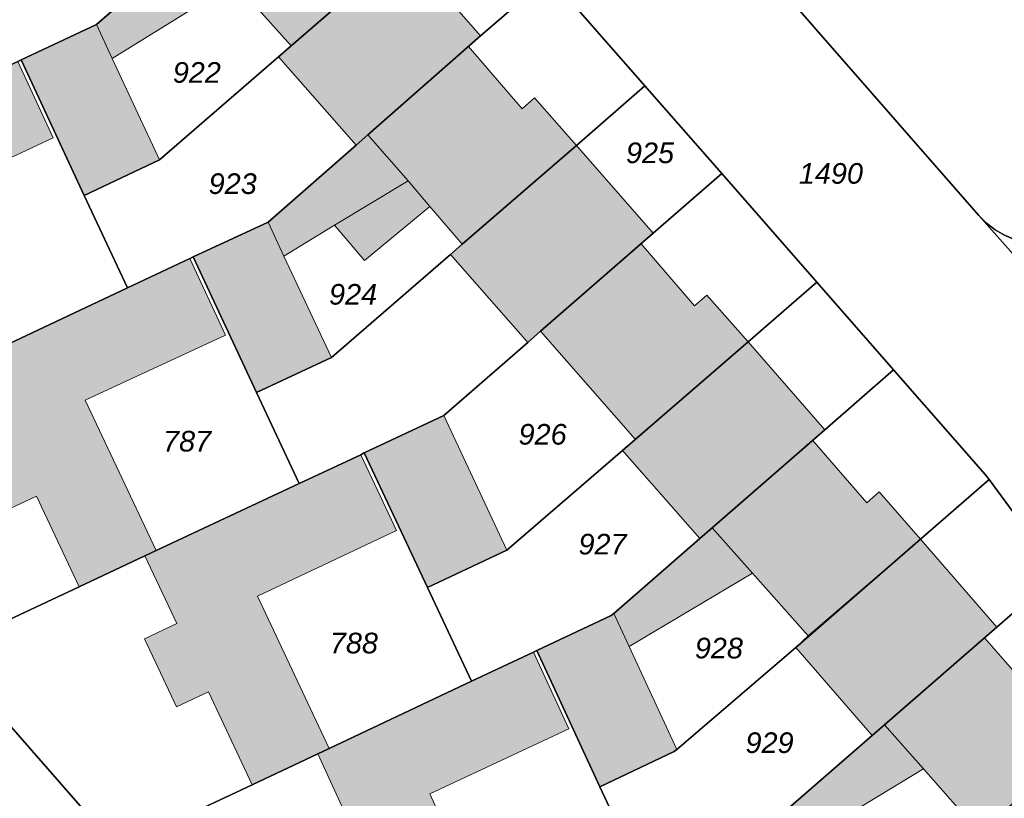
# Model space of a CAD drawing. Header units: metres. Extents: x 32338650 to 32340431, y 5701793 to 5703325.
# Tile 239 of 256: x 32340079 to 32340139, y 5702410 to 5702457. Entities that reach past the tile are written whole.
import ezdxf

# ---------------------------------------------------------------- set-up
doc = ezdxf.new("R2010")
doc.units = ezdxf.units.M
doc.header["$LTSCALE"] = 0.1
for name, color, linetype, lineweight, true_color in [('LPB-BE-Flurstück_Grenze', 7, 'Continuous', 70, 0x004c99), ('LPB-BE-Flurstück_Nummer', 7, 'Continuous', 70, 0x004c99), ('LPB-BE-Gebäude', 7, 'Continuous', 70, 0x004c99)]:
    doc.layers.add(name, color=color, linetype=linetype, lineweight=lineweight, true_color=true_color)
doc.styles.add('Arial (italic)', font='ariali.ttf')

msp = doc.modelspace()

# ---------------------------------------------------------------- hatches: boundary and pattern name
at = {"layer": 'LPB-BE-Gebäude', "linetype": 'Continuous', "lineweight": 0, "true_color": 0xc7c8ca}
for points in [[(32340099.455, 5702463.902), (32340096.174, 5702467.609), (32340090.072, 5702462.295), (32340089.324, 5702461.635), (32340084.094, 5702457.086), (32340079.533, 5702454.941), (32340083.359, 5702446.739), (32340087.921, 5702448.893), (32340085.06, 5702455.025), (32340092.464, 5702459.625), (32340095.889, 5702455.792), (32340102.717, 5702461.706), (32340100.213, 5702464.571), (32340099.455, 5702463.902)], [(32340099.455, 5702463.902), (32340096.174, 5702467.609), (32340090.072, 5702462.295), (32340089.324, 5702461.635), (32340084.094, 5702457.086), (32340079.533, 5702454.941), (32340083.359, 5702446.739), (32340087.921, 5702448.893), (32340085.06, 5702455.025), (32340092.464, 5702459.625), (32340095.889, 5702455.792), (32340102.717, 5702461.706), (32340100.213, 5702464.571), (32340099.455, 5702463.902)], [(32340084.094, 5702457.086), (32340085.06, 5702455.025), (32340092.464, 5702459.625), (32340090.072, 5702462.295), (32340089.324, 5702461.635), (32340084.094, 5702457.086)], [(32340084.094, 5702457.086), (32340085.06, 5702455.025), (32340092.464, 5702459.625), (32340090.072, 5702462.295), (32340089.324, 5702461.635), (32340084.094, 5702457.086)], [(32340099.827, 5702449.791), (32340100.532, 5702450.409), (32340106.635, 5702455.752), (32340107.363, 5702456.402), (32340102.717, 5702461.706), (32340095.889, 5702455.792), (32340095.132, 5702455.142), (32340099.827, 5702449.791)], [(32340099.827, 5702449.791), (32340100.532, 5702450.409), (32340106.635, 5702455.752), (32340107.363, 5702456.402), (32340102.717, 5702461.706), (32340095.889, 5702455.792), (32340095.132, 5702455.142), (32340099.827, 5702449.791)], [(32340085.06, 5702455.025), (32340084.094, 5702457.086), (32340079.533, 5702454.941), (32340083.359, 5702446.739), (32340087.921, 5702448.893), (32340085.06, 5702455.025)], [(32340085.06, 5702455.025), (32340084.094, 5702457.086), (32340079.533, 5702454.941), (32340083.359, 5702446.739), (32340087.921, 5702448.893), (32340085.06, 5702455.025)], [(32340106.635, 5702455.752), (32340100.532, 5702450.409), (32340099.827, 5702449.791), (32340094.494, 5702445.113), (32340089.951, 5702443.016), (32340093.798, 5702434.812), (32340098.328, 5702436.933), (32340095.448, 5702443.07), (32340098.521, 5702444.93), (32340100.324, 5702442.79), (32340104.29, 5702446.079), (32340106.246, 5702443.781), (32340113.165, 5702449.77), (32340110.631, 5702452.646), (32340109.883, 5702451.986), (32340106.635, 5702455.752)], [(32340106.635, 5702455.752), (32340100.532, 5702450.409), (32340099.827, 5702449.791), (32340094.494, 5702445.113), (32340089.951, 5702443.016), (32340093.798, 5702434.812), (32340098.328, 5702436.933), (32340095.448, 5702443.07), (32340098.521, 5702444.93), (32340100.324, 5702442.79), (32340104.29, 5702446.079), (32340106.246, 5702443.781), (32340113.165, 5702449.77), (32340110.631, 5702452.646), (32340109.883, 5702451.986), (32340106.635, 5702455.752)], [(32340068.14, 5702444.581), (32340066.212, 5702443.679), (32340068.146, 5702439.597), (32340070.053, 5702440.479), (32340072.656, 5702434.889), (32340076.605, 5702436.738), (32340077.309, 5702437.07), (32340073.013, 5702446.262), (32340081.481, 5702450.228), (32340079.329, 5702454.84), (32340075.584, 5702453.092), (32340066.932, 5702449.023), (32340066.227, 5702448.692), (32340068.14, 5702444.581)], [(32340068.14, 5702444.581), (32340066.212, 5702443.679), (32340068.146, 5702439.597), (32340070.053, 5702440.479), (32340072.656, 5702434.889), (32340076.605, 5702436.738), (32340077.309, 5702437.07), (32340073.013, 5702446.262), (32340081.481, 5702450.228), (32340079.329, 5702454.84), (32340075.584, 5702453.092), (32340066.932, 5702449.023), (32340066.227, 5702448.692), (32340068.14, 5702444.581)], [(32340098.521, 5702444.93), (32340102.974, 5702447.625), (32340100.532, 5702450.409), (32340099.827, 5702449.791), (32340094.494, 5702445.113), (32340095.448, 5702443.07), (32340098.521, 5702444.93)], [(32340098.521, 5702444.93), (32340102.974, 5702447.625), (32340100.532, 5702450.409), (32340099.827, 5702449.791), (32340094.494, 5702445.113), (32340095.448, 5702443.07), (32340098.521, 5702444.93)], [(32340105.534, 5702443.166), (32340110.224, 5702437.842), (32340110.992, 5702438.511), (32340117.083, 5702443.805), (32340117.82, 5702444.455), (32340113.165, 5702449.77), (32340106.246, 5702443.781), (32340105.534, 5702443.166)], [(32340105.534, 5702443.166), (32340110.224, 5702437.842), (32340110.992, 5702438.511), (32340117.083, 5702443.805), (32340117.82, 5702444.455), (32340113.165, 5702449.77), (32340106.246, 5702443.781), (32340105.534, 5702443.166)], [(32340104.29, 5702446.079), (32340102.974, 5702447.625), (32340098.521, 5702444.93), (32340100.324, 5702442.79), (32340104.29, 5702446.079)], [(32340104.29, 5702446.079), (32340102.974, 5702447.625), (32340098.521, 5702444.93), (32340100.324, 5702442.79), (32340104.29, 5702446.079)], [(32340089.951, 5702443.016), (32340093.798, 5702434.812), (32340098.328, 5702436.933), (32340095.448, 5702443.07), (32340094.494, 5702445.113), (32340089.951, 5702443.016)], [(32340089.951, 5702443.016), (32340093.798, 5702434.812), (32340098.328, 5702436.933), (32340095.448, 5702443.07), (32340094.494, 5702445.113), (32340089.951, 5702443.016)], [(32340110.992, 5702438.511), (32340116.717, 5702431.971), (32340123.564, 5702437.875), (32340121.069, 5702440.709), (32340120.322, 5702440.06), (32340117.083, 5702443.805), (32340110.992, 5702438.511)], [(32340110.992, 5702438.511), (32340116.717, 5702431.971), (32340123.564, 5702437.875), (32340121.069, 5702440.709), (32340120.322, 5702440.06), (32340117.083, 5702443.805), (32340110.992, 5702438.511)], [(32340078.529, 5702432.657), (32340076.58, 5702431.736), (32340078.563, 5702427.632), (32340080.471, 5702428.534), (32340083.058, 5702423.044), (32340087.027, 5702424.913), (32340087.711, 5702425.235), (32340083.421, 5702434.347), (32340091.919, 5702438.282), (32340089.747, 5702442.914), (32340085.972, 5702441.148), (32340077.309, 5702437.07), (32340076.605, 5702436.738), (32340078.529, 5702432.657)], [(32340078.529, 5702432.657), (32340076.58, 5702431.736), (32340078.563, 5702427.632), (32340080.471, 5702428.534), (32340083.058, 5702423.044), (32340087.027, 5702424.913), (32340087.711, 5702425.235), (32340083.421, 5702434.347), (32340091.919, 5702438.282), (32340089.747, 5702442.914), (32340085.972, 5702441.148), (32340077.309, 5702437.07), (32340076.605, 5702436.738), (32340078.529, 5702432.657)], [(32340115.959, 5702431.292), (32340120.634, 5702425.957), (32340121.391, 5702426.616), (32340127.473, 5702431.911), (32340128.219, 5702432.551), (32340123.564, 5702437.875), (32340116.717, 5702431.971), (32340115.959, 5702431.292)], [(32340115.959, 5702431.292), (32340120.634, 5702425.957), (32340121.391, 5702426.616), (32340127.473, 5702431.911), (32340128.219, 5702432.551), (32340123.564, 5702437.875), (32340116.717, 5702431.971), (32340115.959, 5702431.292)], [(32340100.312, 5702431.143), (32340104.141, 5702423), (32340108.957, 5702425.254), (32340105.128, 5702433.407), (32340100.312, 5702431.143)], [(32340100.312, 5702431.143), (32340104.141, 5702423), (32340108.957, 5702425.254), (32340105.128, 5702433.407), (32340100.312, 5702431.143)], [(32340134.012, 5702425.928), (32340131.497, 5702428.783), (32340130.75, 5702428.124), (32340127.473, 5702431.911), (32340121.391, 5702426.616), (32340120.634, 5702425.957), (32340115.424, 5702421.427), (32340115.269, 5702421.293), (32340110.769, 5702419.176), (32340114.594, 5702410.933), (32340119.094, 5702413.06), (32340119.25, 5702413.194), (32340116.353, 5702419.427), (32340123.83, 5702423.864), (32340127.197, 5702420.063), (32340134.012, 5702425.928)], [(32340134.012, 5702425.928), (32340131.497, 5702428.783), (32340130.75, 5702428.124), (32340127.473, 5702431.911), (32340121.391, 5702426.616), (32340120.634, 5702425.957), (32340115.424, 5702421.427), (32340115.269, 5702421.293), (32340110.769, 5702419.176), (32340114.594, 5702410.933), (32340119.094, 5702413.06), (32340119.25, 5702413.194), (32340116.353, 5702419.427), (32340123.83, 5702423.864), (32340127.197, 5702420.063), (32340134.012, 5702425.928)], [(32340087.001, 5702419.89), (32340088.954, 5702415.777), (32340090.883, 5702416.689), (32340093.534, 5702411.056), (32340097.503, 5702412.925), (32340098.187, 5702413.247), (32340093.862, 5702422.471), (32340102.271, 5702426.449), (32340100.108, 5702431.041), (32340096.384, 5702429.303), (32340087.711, 5702425.235), (32340087.027, 5702424.913), (32340088.96, 5702420.811), (32340087.001, 5702419.89)], [(32340087.001, 5702419.89), (32340088.954, 5702415.777), (32340090.883, 5702416.689), (32340093.534, 5702411.056), (32340097.503, 5702412.925), (32340098.187, 5702413.247), (32340093.862, 5702422.471), (32340102.271, 5702426.449), (32340100.108, 5702431.041), (32340096.384, 5702429.303), (32340087.711, 5702425.235), (32340087.027, 5702424.913), (32340088.96, 5702420.811), (32340087.001, 5702419.89)], [(32340115.424, 5702421.427), (32340116.353, 5702419.427), (32340123.83, 5702423.864), (32340121.391, 5702426.616), (32340120.634, 5702425.957), (32340115.424, 5702421.427)], [(32340115.424, 5702421.427), (32340116.353, 5702419.427), (32340123.83, 5702423.864), (32340121.391, 5702426.616), (32340120.634, 5702425.957), (32340115.424, 5702421.427)], [(32340126.448, 5702419.373), (32340131.072, 5702414.03), (32340131.83, 5702414.69), (32340137.879, 5702419.946), (32340138.637, 5702420.605), (32340134.012, 5702425.928), (32340127.197, 5702420.063), (32340126.448, 5702419.373)], [(32340126.448, 5702419.373), (32340131.072, 5702414.03), (32340131.83, 5702414.69), (32340137.879, 5702419.946), (32340138.637, 5702420.605), (32340134.012, 5702425.928), (32340127.197, 5702420.063), (32340126.448, 5702419.373)], [(32340110.769, 5702419.176), (32340114.594, 5702410.933), (32340119.094, 5702413.06), (32340119.25, 5702413.194), (32340116.353, 5702419.427), (32340115.424, 5702421.427), (32340115.269, 5702421.293), (32340110.769, 5702419.176)], [(32340110.769, 5702419.176), (32340114.594, 5702410.933), (32340119.094, 5702413.06), (32340119.25, 5702413.194), (32340116.353, 5702419.427), (32340115.424, 5702421.427), (32340115.269, 5702421.293), (32340110.769, 5702419.176)], [(32340124.947, 5702399.13), (32340129.63, 5702401.31), (32340126.752, 5702407.522), (32340134.182, 5702412.021), (32340137.567, 5702408.18), (32340144.391, 5702414.024), (32340141.906, 5702416.868), (32340141.159, 5702416.208), (32340137.879, 5702419.946), (32340131.83, 5702414.69), (32340131.072, 5702414.03), (32340125.998, 5702409.625), (32340125.814, 5702409.532), (32340121.11, 5702407.323), (32340124.947, 5702399.13)], [(32340124.947, 5702399.13), (32340129.63, 5702401.31), (32340126.752, 5702407.522), (32340134.182, 5702412.021), (32340137.567, 5702408.18), (32340144.391, 5702414.024), (32340141.906, 5702416.868), (32340141.159, 5702416.208), (32340137.879, 5702419.946), (32340131.83, 5702414.69), (32340131.072, 5702414.03), (32340125.998, 5702409.625), (32340125.814, 5702409.532), (32340121.11, 5702407.323), (32340124.947, 5702399.13)], [(32340097.426, 5702407.874), (32340099.36, 5702403.792), (32340101.298, 5702404.683), (32340103.825, 5702399.196), (32340107.794, 5702401.064), (32340108.478, 5702401.387), (32340104.288, 5702410.495), (32340112.716, 5702414.443), (32340110.564, 5702419.074), (32340106.81, 5702417.317), (32340098.187, 5702413.247), (32340097.503, 5702412.925), (32340099.405, 5702408.794), (32340097.426, 5702407.874)], [(32340097.426, 5702407.874), (32340099.36, 5702403.792), (32340101.298, 5702404.683), (32340103.825, 5702399.196), (32340107.794, 5702401.064), (32340108.478, 5702401.387), (32340104.288, 5702410.495), (32340112.716, 5702414.443), (32340110.564, 5702419.074), (32340106.81, 5702417.317), (32340098.187, 5702413.247), (32340097.503, 5702412.925), (32340099.405, 5702408.794), (32340097.426, 5702407.874)], [(32340125.814, 5702409.532), (32340126.752, 5702407.522), (32340134.182, 5702412.021), (32340131.83, 5702414.69), (32340131.072, 5702414.03), (32340125.998, 5702409.625), (32340125.814, 5702409.532)], [(32340125.814, 5702409.532), (32340126.752, 5702407.522), (32340134.182, 5702412.021), (32340131.83, 5702414.69), (32340131.072, 5702414.03), (32340125.998, 5702409.625), (32340125.814, 5702409.532)]]:
    msp.add_hatch(color=9, dxfattribs=at).paths.add_polyline_path(points)

# ---------------------------------------------------------------- linework, layer by layer
at = {"layer": 'LPB-BE-Flurstück_Grenze', "color": 253, "linetype": 'Continuous', "lineweight": 25, "true_color": 0xadadad, "transparency": 33554687, "flags": 128}
for points in [[(32340137.17, 5702543.186), (32340092.947, 5702504.067), (32340092.488, 5702503.603), (32340092.093, 5702503.083), (32340091.77, 5702502.516), (32340091.523, 5702501.912), (32340091.357, 5702501.281), (32340091.275, 5702500.633), (32340091.278, 5702499.982), (32340091.365, 5702499.337), (32340091.535, 5702498.709), (32340091.785, 5702498.109), (32340092.111, 5702497.546), (32340092.508, 5702497.03), (32340137.538, 5702445.518)], [(32340137.17, 5702543.186), (32340092.947, 5702504.067), (32340092.488, 5702503.603), (32340092.093, 5702503.083), (32340091.77, 5702502.516), (32340091.523, 5702501.912), (32340091.357, 5702501.281), (32340091.275, 5702500.633), (32340091.278, 5702499.982), (32340091.365, 5702499.337), (32340091.535, 5702498.709), (32340091.785, 5702498.109), (32340092.111, 5702497.546), (32340092.508, 5702497.03), (32340137.538, 5702445.518)], [(32340137.538, 5702445.518), (32340138.005, 5702445.055), (32340138.528, 5702444.656), (32340139.097, 5702444.326), (32340139.704, 5702444.072), (32340140.339, 5702443.898), (32340140.99, 5702443.806), (32340141.648, 5702443.809), (32340142.299, 5702443.899), (32340142.933, 5702444.073), (32340143.539, 5702444.329), (32340144.106, 5702444.663), (32340144.624, 5702445.068), (32340180.546, 5702476.939), (32340163.272, 5702501.305), (32340155.038, 5702514.532), (32340149.17, 5702523.94), (32340143.274, 5702533.408)], [(32340137.538, 5702445.518), (32340138.005, 5702445.055), (32340138.528, 5702444.656), (32340139.097, 5702444.326), (32340139.704, 5702444.072), (32340140.339, 5702443.898), (32340140.99, 5702443.806), (32340141.648, 5702443.809), (32340142.299, 5702443.899), (32340142.933, 5702444.073), (32340143.539, 5702444.329), (32340144.106, 5702444.663), (32340144.624, 5702445.068), (32340180.546, 5702476.939), (32340163.272, 5702501.305), (32340155.038, 5702514.532), (32340149.17, 5702523.94), (32340143.274, 5702533.408)], [(32340147.552, 5702434.24), (32340137.538, 5702445.518), (32340092.508, 5702497.03)], [(32340147.552, 5702434.24), (32340137.538, 5702445.518), (32340092.508, 5702497.03)], [(32340073.044, 5702458.48), (32340075.584, 5702453.092), (32340079.329, 5702454.84), (32340079.533, 5702454.941), (32340084.094, 5702457.086), (32340090.072, 5702462.295), (32340096.174, 5702467.609), (32340096.953, 5702468.287), (32340101.103, 5702471.89), (32340096.457, 5702477.194), (32340092.326, 5702473.571), (32340077.738, 5702460.689), (32340073.044, 5702458.48)], [(32340073.044, 5702458.48), (32340075.584, 5702453.092), (32340079.329, 5702454.84), (32340079.533, 5702454.941), (32340084.094, 5702457.086), (32340090.072, 5702462.295), (32340096.174, 5702467.609), (32340096.953, 5702468.287), (32340101.103, 5702471.89), (32340096.457, 5702477.194), (32340092.326, 5702473.571), (32340077.738, 5702460.689), (32340073.044, 5702458.48)], [(32340180.546, 5702476.939), (32340144.624, 5702445.068), (32340144.106, 5702444.663), (32340143.539, 5702444.329), (32340142.933, 5702444.073), (32340142.299, 5702443.899), (32340141.648, 5702443.809), (32340140.99, 5702443.806), (32340140.339, 5702443.898), (32340139.704, 5702444.072), (32340139.097, 5702444.326), (32340138.528, 5702444.656), (32340138.005, 5702445.055), (32340137.538, 5702445.518)], [(32340180.546, 5702476.939), (32340144.624, 5702445.068), (32340144.106, 5702444.663), (32340143.539, 5702444.329), (32340142.933, 5702444.073), (32340142.299, 5702443.899), (32340141.648, 5702443.809), (32340140.99, 5702443.806), (32340140.339, 5702443.898), (32340139.704, 5702444.072), (32340139.097, 5702444.326), (32340138.528, 5702444.656), (32340138.005, 5702445.055), (32340137.538, 5702445.518)], [(32340079.533, 5702454.941), (32340083.359, 5702446.739), (32340087.921, 5702448.893), (32340095.132, 5702455.142), (32340095.889, 5702455.792), (32340102.717, 5702461.706), (32340106.867, 5702465.309), (32340101.103, 5702471.89), (32340096.953, 5702468.287), (32340096.174, 5702467.609), (32340090.072, 5702462.295), (32340084.094, 5702457.086), (32340079.533, 5702454.941)], [(32340079.533, 5702454.941), (32340083.359, 5702446.739), (32340087.921, 5702448.893), (32340095.132, 5702455.142), (32340095.889, 5702455.792), (32340102.717, 5702461.706), (32340106.867, 5702465.309), (32340101.103, 5702471.89), (32340096.953, 5702468.287), (32340096.174, 5702467.609), (32340090.072, 5702462.295), (32340084.094, 5702457.086), (32340079.533, 5702454.941)], [(32340137.538, 5702445.518), (32340147.552, 5702434.24), (32340150.462, 5702431.018), (32340150.107, 5702431.638), (32340149.844, 5702432.303), (32340149.679, 5702432.998), (32340149.614, 5702433.71), (32340149.651, 5702434.424), (32340149.76, 5702435.012), (32340149.938, 5702435.583), (32340150.183, 5702436.129), (32340150.492, 5702436.642), (32340150.859, 5702437.114), (32340151.28, 5702437.539), (32340171.862, 5702455.759), (32340186.42, 5702468.643)], [(32340137.538, 5702445.518), (32340147.552, 5702434.24), (32340150.462, 5702431.018), (32340150.107, 5702431.638), (32340149.844, 5702432.303), (32340149.679, 5702432.998), (32340149.614, 5702433.71), (32340149.651, 5702434.424), (32340149.76, 5702435.012), (32340149.938, 5702435.583), (32340150.183, 5702436.129), (32340150.492, 5702436.642), (32340150.859, 5702437.114), (32340151.28, 5702437.539), (32340171.862, 5702455.759), (32340186.42, 5702468.643)], [(32340083.359, 5702446.739), (32340085.972, 5702441.148), (32340089.747, 5702442.914), (32340089.951, 5702443.016), (32340094.494, 5702445.113), (32340099.827, 5702449.791), (32340100.532, 5702450.409), (32340107.363, 5702456.402), (32340111.513, 5702460.005), (32340106.867, 5702465.309), (32340102.717, 5702461.706), (32340095.889, 5702455.792), (32340095.132, 5702455.142), (32340087.921, 5702448.893), (32340083.359, 5702446.739)], [(32340083.359, 5702446.739), (32340085.972, 5702441.148), (32340089.747, 5702442.914), (32340089.951, 5702443.016), (32340094.494, 5702445.113), (32340099.827, 5702449.791), (32340100.532, 5702450.409), (32340107.363, 5702456.402), (32340111.513, 5702460.005), (32340106.867, 5702465.309), (32340102.717, 5702461.706), (32340095.889, 5702455.792), (32340095.132, 5702455.142), (32340087.921, 5702448.893), (32340083.359, 5702446.739)], [(32340093.798, 5702434.812), (32340098.328, 5702436.933), (32340105.534, 5702443.166), (32340106.246, 5702443.781), (32340113.165, 5702449.77), (32340117.315, 5702453.372), (32340111.513, 5702460.005), (32340107.363, 5702456.402), (32340100.532, 5702450.409), (32340099.827, 5702449.791), (32340094.494, 5702445.113), (32340089.951, 5702443.016), (32340093.798, 5702434.812)], [(32340093.798, 5702434.812), (32340098.328, 5702436.933), (32340105.534, 5702443.166), (32340106.246, 5702443.781), (32340113.165, 5702449.77), (32340117.315, 5702453.372), (32340111.513, 5702460.005), (32340107.363, 5702456.402), (32340100.532, 5702450.409), (32340099.827, 5702449.791), (32340094.494, 5702445.113), (32340089.951, 5702443.016), (32340093.798, 5702434.812)], [(32340111.513, 5702460.005), (32340117.315, 5702453.372), (32340121.971, 5702448.058), (32340127.726, 5702441.497), (32340132.381, 5702436.173), (32340137.944, 5702429.82), (32340138.163, 5702429.531), (32340140.638, 5702426.197)], [(32340111.513, 5702460.005), (32340117.315, 5702453.372), (32340121.971, 5702448.058), (32340127.726, 5702441.497), (32340132.381, 5702436.173), (32340137.944, 5702429.82), (32340138.163, 5702429.531), (32340140.638, 5702426.197)], [(32340054.034, 5702442.968), (32340064.482, 5702431.041), (32340072.656, 5702434.889), (32340076.605, 5702436.738), (32340077.309, 5702437.07), (32340085.972, 5702441.148), (32340083.359, 5702446.739), (32340079.533, 5702454.941), (32340079.329, 5702454.84), (32340075.584, 5702453.092), (32340066.932, 5702449.023), (32340066.227, 5702448.692), (32340062.279, 5702446.843), (32340054.034, 5702442.968)], [(32340054.034, 5702442.968), (32340064.482, 5702431.041), (32340072.656, 5702434.889), (32340076.605, 5702436.738), (32340077.309, 5702437.07), (32340085.972, 5702441.148), (32340083.359, 5702446.739), (32340079.533, 5702454.941), (32340079.329, 5702454.84), (32340075.584, 5702453.092), (32340066.932, 5702449.023), (32340066.227, 5702448.692), (32340062.279, 5702446.843), (32340054.034, 5702442.968)], [(32340093.798, 5702434.812), (32340096.384, 5702429.303), (32340100.108, 5702431.041), (32340100.312, 5702431.143), (32340105.128, 5702433.407), (32340110.224, 5702437.842), (32340110.992, 5702438.511), (32340117.82, 5702444.455), (32340121.971, 5702448.058), (32340117.315, 5702453.372), (32340113.165, 5702449.77), (32340106.246, 5702443.781), (32340105.534, 5702443.166), (32340098.328, 5702436.933), (32340093.798, 5702434.812)], [(32340093.798, 5702434.812), (32340096.384, 5702429.303), (32340100.108, 5702431.041), (32340100.312, 5702431.143), (32340105.128, 5702433.407), (32340110.224, 5702437.842), (32340110.992, 5702438.511), (32340117.82, 5702444.455), (32340121.971, 5702448.058), (32340117.315, 5702453.372), (32340113.165, 5702449.77), (32340106.246, 5702443.781), (32340105.534, 5702443.166), (32340098.328, 5702436.933), (32340093.798, 5702434.812)], [(32340117.82, 5702444.455), (32340110.992, 5702438.511), (32340110.224, 5702437.842), (32340105.128, 5702433.407), (32340100.312, 5702431.143), (32340104.141, 5702423), (32340108.957, 5702425.254), (32340115.959, 5702431.292), (32340123.564, 5702437.875), (32340127.726, 5702441.497), (32340121.971, 5702448.058), (32340117.82, 5702444.455)], [(32340117.82, 5702444.455), (32340110.992, 5702438.511), (32340110.224, 5702437.842), (32340105.128, 5702433.407), (32340100.312, 5702431.143), (32340104.141, 5702423), (32340108.957, 5702425.254), (32340115.959, 5702431.292), (32340123.564, 5702437.875), (32340127.726, 5702441.497), (32340121.971, 5702448.058), (32340117.82, 5702444.455)], [(32340064.482, 5702431.041), (32340074.854, 5702419.197), (32340083.058, 5702423.044), (32340087.027, 5702424.913), (32340087.711, 5702425.235), (32340096.384, 5702429.303), (32340093.798, 5702434.812), (32340089.951, 5702443.016), (32340089.747, 5702442.914), (32340085.972, 5702441.148), (32340077.309, 5702437.07), (32340076.605, 5702436.738), (32340072.656, 5702434.889), (32340064.482, 5702431.041)], [(32340064.482, 5702431.041), (32340074.854, 5702419.197), (32340083.058, 5702423.044), (32340087.027, 5702424.913), (32340087.711, 5702425.235), (32340096.384, 5702429.303), (32340093.798, 5702434.812), (32340089.951, 5702443.016), (32340089.747, 5702442.914), (32340085.972, 5702441.148), (32340077.309, 5702437.07), (32340076.605, 5702436.738), (32340072.656, 5702434.889), (32340064.482, 5702431.041)], [(32340104.141, 5702423), (32340106.81, 5702417.317), (32340110.564, 5702419.074), (32340110.769, 5702419.176), (32340115.269, 5702421.293), (32340115.424, 5702421.427), (32340120.634, 5702425.957), (32340121.391, 5702426.616), (32340128.219, 5702432.551), (32340132.381, 5702436.173), (32340127.726, 5702441.497), (32340123.564, 5702437.875), (32340115.959, 5702431.292), (32340108.957, 5702425.254), (32340104.141, 5702423)], [(32340104.141, 5702423), (32340106.81, 5702417.317), (32340110.564, 5702419.074), (32340110.769, 5702419.176), (32340115.269, 5702421.293), (32340115.424, 5702421.427), (32340120.634, 5702425.957), (32340121.391, 5702426.616), (32340128.219, 5702432.551), (32340132.381, 5702436.173), (32340127.726, 5702441.497), (32340123.564, 5702437.875), (32340115.959, 5702431.292), (32340108.957, 5702425.254), (32340104.141, 5702423)], [(32340110.769, 5702419.176), (32340114.594, 5702410.933), (32340119.094, 5702413.06), (32340119.25, 5702413.194), (32340126.448, 5702419.373), (32340134.012, 5702425.928), (32340138.163, 5702429.531), (32340137.944, 5702429.82), (32340132.381, 5702436.173), (32340128.219, 5702432.551), (32340121.391, 5702426.616), (32340120.634, 5702425.957), (32340115.424, 5702421.427), (32340115.269, 5702421.293), (32340110.769, 5702419.176)], [(32340110.769, 5702419.176), (32340114.594, 5702410.933), (32340119.094, 5702413.06), (32340119.25, 5702413.194), (32340126.448, 5702419.373), (32340134.012, 5702425.928), (32340138.163, 5702429.531), (32340137.944, 5702429.82), (32340132.381, 5702436.173), (32340128.219, 5702432.551), (32340121.391, 5702426.616), (32340120.634, 5702425.957), (32340115.424, 5702421.427), (32340115.269, 5702421.293), (32340110.769, 5702419.176)], [(32340074.854, 5702419.197), (32340085.36, 5702407.208), (32340093.534, 5702411.056), (32340097.503, 5702412.925), (32340098.187, 5702413.247), (32340106.81, 5702417.317), (32340104.141, 5702423), (32340100.312, 5702431.143), (32340100.108, 5702431.041), (32340096.384, 5702429.303), (32340087.711, 5702425.235), (32340087.027, 5702424.913), (32340083.058, 5702423.044), (32340074.854, 5702419.197)], [(32340074.854, 5702419.197), (32340085.36, 5702407.208), (32340093.534, 5702411.056), (32340097.503, 5702412.925), (32340098.187, 5702413.247), (32340106.81, 5702417.317), (32340104.141, 5702423), (32340100.312, 5702431.143), (32340100.108, 5702431.041), (32340096.384, 5702429.303), (32340087.711, 5702425.235), (32340087.027, 5702424.913), (32340083.058, 5702423.044), (32340074.854, 5702419.197)], [(32340117.141, 5702405.455), (32340120.916, 5702407.231), (32340121.11, 5702407.323), (32340125.814, 5702409.532), (32340125.998, 5702409.625), (32340131.072, 5702414.03), (32340131.83, 5702414.69), (32340137.879, 5702419.946), (32340138.637, 5702420.605), (32340142.29, 5702423.778), (32340140.638, 5702426.197), (32340138.163, 5702429.531), (32340134.012, 5702425.928), (32340126.448, 5702419.373), (32340119.25, 5702413.194), (32340119.094, 5702413.06), (32340114.594, 5702410.933), (32340117.141, 5702405.455)], [(32340117.141, 5702405.455), (32340120.916, 5702407.231), (32340121.11, 5702407.323), (32340125.814, 5702409.532), (32340125.998, 5702409.625), (32340131.072, 5702414.03), (32340131.83, 5702414.69), (32340137.879, 5702419.946), (32340138.637, 5702420.605), (32340142.29, 5702423.778), (32340140.638, 5702426.197), (32340138.163, 5702429.531), (32340134.012, 5702425.928), (32340126.448, 5702419.373), (32340119.25, 5702413.194), (32340119.094, 5702413.06), (32340114.594, 5702410.933), (32340117.141, 5702405.455)], [(32340121.11, 5702407.323), (32340124.947, 5702399.13), (32340129.767, 5702401.484), (32340137.567, 5702408.18), (32340144.391, 5702414.024), (32340147.078, 5702416.346), (32340146.424, 5702417.704), (32340142.29, 5702423.778), (32340138.637, 5702420.605), (32340137.879, 5702419.946), (32340131.83, 5702414.69), (32340131.072, 5702414.03), (32340125.998, 5702409.625), (32340125.814, 5702409.532), (32340121.11, 5702407.323)], [(32340121.11, 5702407.323), (32340124.947, 5702399.13), (32340129.767, 5702401.484), (32340137.567, 5702408.18), (32340144.391, 5702414.024), (32340147.078, 5702416.346), (32340146.424, 5702417.704), (32340142.29, 5702423.778), (32340138.637, 5702420.605), (32340137.879, 5702419.946), (32340131.83, 5702414.69), (32340131.072, 5702414.03), (32340125.998, 5702409.625), (32340125.814, 5702409.532), (32340121.11, 5702407.323)], [(32340079.367, 5702407.974), (32340093.267, 5702392.113), (32340097.473, 5702387.307), (32340100.102, 5702384.297), (32340101.421, 5702382.792), (32340101.717, 5702382.45), (32340104.718, 5702385.109), (32340098.781, 5702391.877), (32340095.713, 5702395.385), (32340085.36, 5702407.208), (32340074.854, 5702419.197)], [(32340079.367, 5702407.974), (32340093.267, 5702392.113), (32340097.473, 5702387.307), (32340100.102, 5702384.297), (32340101.421, 5702382.792), (32340101.717, 5702382.45), (32340104.718, 5702385.109), (32340098.781, 5702391.877), (32340095.713, 5702395.385), (32340085.36, 5702407.208), (32340074.854, 5702419.197)], [(32340098.187, 5702413.247), (32340097.503, 5702412.925), (32340093.534, 5702411.056), (32340085.36, 5702407.208), (32340095.713, 5702395.385), (32340103.825, 5702399.196), (32340107.794, 5702401.064), (32340108.478, 5702401.387), (32340117.141, 5702405.455), (32340114.594, 5702410.933), (32340110.769, 5702419.176), (32340110.564, 5702419.074), (32340106.81, 5702417.317), (32340098.187, 5702413.247)], [(32340098.187, 5702413.247), (32340097.503, 5702412.925), (32340093.534, 5702411.056), (32340085.36, 5702407.208), (32340095.713, 5702395.385), (32340103.825, 5702399.196), (32340107.794, 5702401.064), (32340108.478, 5702401.387), (32340117.141, 5702405.455), (32340114.594, 5702410.933), (32340110.769, 5702419.176), (32340110.564, 5702419.074), (32340106.81, 5702417.317), (32340098.187, 5702413.247)]]:
    msp.add_lwpolyline(points, dxfattribs=at)
at = {"layer": 'LPB-BE-Gebäude', "color": 7, "linetype": 'Continuous', "lineweight": 9, "flags": 128}
for points in [[(32340099.455, 5702463.902), (32340096.174, 5702467.609), (32340090.072, 5702462.295), (32340089.324, 5702461.635), (32340084.094, 5702457.086), (32340079.533, 5702454.941), (32340083.359, 5702446.739), (32340087.921, 5702448.893), (32340085.06, 5702455.025), (32340092.464, 5702459.625), (32340095.889, 5702455.792), (32340102.717, 5702461.706), (32340100.213, 5702464.571), (32340099.455, 5702463.902)], [(32340099.455, 5702463.902), (32340096.174, 5702467.609), (32340090.072, 5702462.295), (32340089.324, 5702461.635), (32340084.094, 5702457.086), (32340079.533, 5702454.941), (32340083.359, 5702446.739), (32340087.921, 5702448.893), (32340085.06, 5702455.025), (32340092.464, 5702459.625), (32340095.889, 5702455.792), (32340102.717, 5702461.706), (32340100.213, 5702464.571), (32340099.455, 5702463.902)], [(32340084.094, 5702457.086), (32340085.06, 5702455.025), (32340092.464, 5702459.625), (32340090.072, 5702462.295), (32340089.324, 5702461.635), (32340084.094, 5702457.086)], [(32340084.094, 5702457.086), (32340085.06, 5702455.025), (32340092.464, 5702459.625), (32340090.072, 5702462.295), (32340089.324, 5702461.635), (32340084.094, 5702457.086)], [(32340099.827, 5702449.791), (32340100.532, 5702450.409), (32340106.635, 5702455.752), (32340107.363, 5702456.402), (32340102.717, 5702461.706), (32340095.889, 5702455.792), (32340095.132, 5702455.142), (32340099.827, 5702449.791)], [(32340099.827, 5702449.791), (32340100.532, 5702450.409), (32340106.635, 5702455.752), (32340107.363, 5702456.402), (32340102.717, 5702461.706), (32340095.889, 5702455.792), (32340095.132, 5702455.142), (32340099.827, 5702449.791)], [(32340085.06, 5702455.025), (32340084.094, 5702457.086), (32340079.533, 5702454.941), (32340083.359, 5702446.739), (32340087.921, 5702448.893), (32340085.06, 5702455.025)], [(32340085.06, 5702455.025), (32340084.094, 5702457.086), (32340079.533, 5702454.941), (32340083.359, 5702446.739), (32340087.921, 5702448.893), (32340085.06, 5702455.025)], [(32340106.635, 5702455.752), (32340100.532, 5702450.409), (32340099.827, 5702449.791), (32340094.494, 5702445.113), (32340089.951, 5702443.016), (32340093.798, 5702434.812), (32340098.328, 5702436.933), (32340095.448, 5702443.07), (32340098.521, 5702444.93), (32340100.324, 5702442.79), (32340104.29, 5702446.079), (32340106.246, 5702443.781), (32340113.165, 5702449.77), (32340110.631, 5702452.646), (32340109.883, 5702451.986), (32340106.635, 5702455.752)], [(32340106.635, 5702455.752), (32340100.532, 5702450.409), (32340099.827, 5702449.791), (32340094.494, 5702445.113), (32340089.951, 5702443.016), (32340093.798, 5702434.812), (32340098.328, 5702436.933), (32340095.448, 5702443.07), (32340098.521, 5702444.93), (32340100.324, 5702442.79), (32340104.29, 5702446.079), (32340106.246, 5702443.781), (32340113.165, 5702449.77), (32340110.631, 5702452.646), (32340109.883, 5702451.986), (32340106.635, 5702455.752)], [(32340068.14, 5702444.581), (32340066.212, 5702443.679), (32340068.146, 5702439.597), (32340070.053, 5702440.479), (32340072.656, 5702434.889), (32340076.605, 5702436.738), (32340077.309, 5702437.07), (32340073.013, 5702446.262), (32340081.481, 5702450.228), (32340079.329, 5702454.84), (32340075.584, 5702453.092), (32340066.932, 5702449.023), (32340066.227, 5702448.692), (32340068.14, 5702444.581)], [(32340068.14, 5702444.581), (32340066.212, 5702443.679), (32340068.146, 5702439.597), (32340070.053, 5702440.479), (32340072.656, 5702434.889), (32340076.605, 5702436.738), (32340077.309, 5702437.07), (32340073.013, 5702446.262), (32340081.481, 5702450.228), (32340079.329, 5702454.84), (32340075.584, 5702453.092), (32340066.932, 5702449.023), (32340066.227, 5702448.692), (32340068.14, 5702444.581)], [(32340098.521, 5702444.93), (32340102.974, 5702447.625), (32340100.532, 5702450.409), (32340099.827, 5702449.791), (32340094.494, 5702445.113), (32340095.448, 5702443.07), (32340098.521, 5702444.93)], [(32340098.521, 5702444.93), (32340102.974, 5702447.625), (32340100.532, 5702450.409), (32340099.827, 5702449.791), (32340094.494, 5702445.113), (32340095.448, 5702443.07), (32340098.521, 5702444.93)], [(32340105.534, 5702443.166), (32340110.224, 5702437.842), (32340110.992, 5702438.511), (32340117.083, 5702443.805), (32340117.82, 5702444.455), (32340113.165, 5702449.77), (32340106.246, 5702443.781), (32340105.534, 5702443.166)], [(32340105.534, 5702443.166), (32340110.224, 5702437.842), (32340110.992, 5702438.511), (32340117.083, 5702443.805), (32340117.82, 5702444.455), (32340113.165, 5702449.77), (32340106.246, 5702443.781), (32340105.534, 5702443.166)], [(32340104.29, 5702446.079), (32340102.974, 5702447.625), (32340098.521, 5702444.93), (32340100.324, 5702442.79), (32340104.29, 5702446.079)], [(32340104.29, 5702446.079), (32340102.974, 5702447.625), (32340098.521, 5702444.93), (32340100.324, 5702442.79), (32340104.29, 5702446.079)], [(32340089.951, 5702443.016), (32340093.798, 5702434.812), (32340098.328, 5702436.933), (32340095.448, 5702443.07), (32340094.494, 5702445.113), (32340089.951, 5702443.016)], [(32340089.951, 5702443.016), (32340093.798, 5702434.812), (32340098.328, 5702436.933), (32340095.448, 5702443.07), (32340094.494, 5702445.113), (32340089.951, 5702443.016)], [(32340110.992, 5702438.511), (32340116.717, 5702431.971), (32340123.564, 5702437.875), (32340121.069, 5702440.709), (32340120.322, 5702440.06), (32340117.083, 5702443.805), (32340110.992, 5702438.511)], [(32340110.992, 5702438.511), (32340116.717, 5702431.971), (32340123.564, 5702437.875), (32340121.069, 5702440.709), (32340120.322, 5702440.06), (32340117.083, 5702443.805), (32340110.992, 5702438.511)], [(32340078.529, 5702432.657), (32340076.58, 5702431.736), (32340078.563, 5702427.632), (32340080.471, 5702428.534), (32340083.058, 5702423.044), (32340087.027, 5702424.913), (32340087.711, 5702425.235), (32340083.421, 5702434.347), (32340091.919, 5702438.282), (32340089.747, 5702442.914), (32340085.972, 5702441.148), (32340077.309, 5702437.07), (32340076.605, 5702436.738), (32340078.529, 5702432.657)], [(32340078.529, 5702432.657), (32340076.58, 5702431.736), (32340078.563, 5702427.632), (32340080.471, 5702428.534), (32340083.058, 5702423.044), (32340087.027, 5702424.913), (32340087.711, 5702425.235), (32340083.421, 5702434.347), (32340091.919, 5702438.282), (32340089.747, 5702442.914), (32340085.972, 5702441.148), (32340077.309, 5702437.07), (32340076.605, 5702436.738), (32340078.529, 5702432.657)], [(32340115.959, 5702431.292), (32340120.634, 5702425.957), (32340121.391, 5702426.616), (32340127.473, 5702431.911), (32340128.219, 5702432.551), (32340123.564, 5702437.875), (32340116.717, 5702431.971), (32340115.959, 5702431.292)], [(32340115.959, 5702431.292), (32340120.634, 5702425.957), (32340121.391, 5702426.616), (32340127.473, 5702431.911), (32340128.219, 5702432.551), (32340123.564, 5702437.875), (32340116.717, 5702431.971), (32340115.959, 5702431.292)], [(32340100.312, 5702431.143), (32340104.141, 5702423), (32340108.957, 5702425.254), (32340105.128, 5702433.407), (32340100.312, 5702431.143)], [(32340100.312, 5702431.143), (32340104.141, 5702423), (32340108.957, 5702425.254), (32340105.128, 5702433.407), (32340100.312, 5702431.143)], [(32340134.012, 5702425.928), (32340131.497, 5702428.783), (32340130.75, 5702428.124), (32340127.473, 5702431.911), (32340121.391, 5702426.616), (32340120.634, 5702425.957), (32340115.424, 5702421.427), (32340115.269, 5702421.293), (32340110.769, 5702419.176), (32340114.594, 5702410.933), (32340119.094, 5702413.06), (32340119.25, 5702413.194), (32340116.353, 5702419.427), (32340123.83, 5702423.864), (32340127.197, 5702420.063), (32340134.012, 5702425.928)], [(32340134.012, 5702425.928), (32340131.497, 5702428.783), (32340130.75, 5702428.124), (32340127.473, 5702431.911), (32340121.391, 5702426.616), (32340120.634, 5702425.957), (32340115.424, 5702421.427), (32340115.269, 5702421.293), (32340110.769, 5702419.176), (32340114.594, 5702410.933), (32340119.094, 5702413.06), (32340119.25, 5702413.194), (32340116.353, 5702419.427), (32340123.83, 5702423.864), (32340127.197, 5702420.063), (32340134.012, 5702425.928)], [(32340087.001, 5702419.89), (32340088.954, 5702415.777), (32340090.883, 5702416.689), (32340093.534, 5702411.056), (32340097.503, 5702412.925), (32340098.187, 5702413.247), (32340093.862, 5702422.471), (32340102.271, 5702426.449), (32340100.108, 5702431.041), (32340096.384, 5702429.303), (32340087.711, 5702425.235), (32340087.027, 5702424.913), (32340088.96, 5702420.811), (32340087.001, 5702419.89)], [(32340087.001, 5702419.89), (32340088.954, 5702415.777), (32340090.883, 5702416.689), (32340093.534, 5702411.056), (32340097.503, 5702412.925), (32340098.187, 5702413.247), (32340093.862, 5702422.471), (32340102.271, 5702426.449), (32340100.108, 5702431.041), (32340096.384, 5702429.303), (32340087.711, 5702425.235), (32340087.027, 5702424.913), (32340088.96, 5702420.811), (32340087.001, 5702419.89)], [(32340115.424, 5702421.427), (32340116.353, 5702419.427), (32340123.83, 5702423.864), (32340121.391, 5702426.616), (32340120.634, 5702425.957), (32340115.424, 5702421.427)], [(32340115.424, 5702421.427), (32340116.353, 5702419.427), (32340123.83, 5702423.864), (32340121.391, 5702426.616), (32340120.634, 5702425.957), (32340115.424, 5702421.427)], [(32340126.448, 5702419.373), (32340131.072, 5702414.03), (32340131.83, 5702414.69), (32340137.879, 5702419.946), (32340138.637, 5702420.605), (32340134.012, 5702425.928), (32340127.197, 5702420.063), (32340126.448, 5702419.373)], [(32340126.448, 5702419.373), (32340131.072, 5702414.03), (32340131.83, 5702414.69), (32340137.879, 5702419.946), (32340138.637, 5702420.605), (32340134.012, 5702425.928), (32340127.197, 5702420.063), (32340126.448, 5702419.373)], [(32340110.769, 5702419.176), (32340114.594, 5702410.933), (32340119.094, 5702413.06), (32340119.25, 5702413.194), (32340116.353, 5702419.427), (32340115.424, 5702421.427), (32340115.269, 5702421.293), (32340110.769, 5702419.176)], [(32340110.769, 5702419.176), (32340114.594, 5702410.933), (32340119.094, 5702413.06), (32340119.25, 5702413.194), (32340116.353, 5702419.427), (32340115.424, 5702421.427), (32340115.269, 5702421.293), (32340110.769, 5702419.176)], [(32340124.947, 5702399.13), (32340129.63, 5702401.31), (32340126.752, 5702407.522), (32340134.182, 5702412.021), (32340137.567, 5702408.18), (32340144.391, 5702414.024), (32340141.906, 5702416.868), (32340141.159, 5702416.208), (32340137.879, 5702419.946), (32340131.83, 5702414.69), (32340131.072, 5702414.03), (32340125.998, 5702409.625), (32340125.814, 5702409.532), (32340121.11, 5702407.323), (32340124.947, 5702399.13)], [(32340124.947, 5702399.13), (32340129.63, 5702401.31), (32340126.752, 5702407.522), (32340134.182, 5702412.021), (32340137.567, 5702408.18), (32340144.391, 5702414.024), (32340141.906, 5702416.868), (32340141.159, 5702416.208), (32340137.879, 5702419.946), (32340131.83, 5702414.69), (32340131.072, 5702414.03), (32340125.998, 5702409.625), (32340125.814, 5702409.532), (32340121.11, 5702407.323), (32340124.947, 5702399.13)], [(32340097.426, 5702407.874), (32340099.36, 5702403.792), (32340101.298, 5702404.683), (32340103.825, 5702399.196), (32340107.794, 5702401.064), (32340108.478, 5702401.387), (32340104.288, 5702410.495), (32340112.716, 5702414.443), (32340110.564, 5702419.074), (32340106.81, 5702417.317), (32340098.187, 5702413.247), (32340097.503, 5702412.925), (32340099.405, 5702408.794), (32340097.426, 5702407.874)], [(32340097.426, 5702407.874), (32340099.36, 5702403.792), (32340101.298, 5702404.683), (32340103.825, 5702399.196), (32340107.794, 5702401.064), (32340108.478, 5702401.387), (32340104.288, 5702410.495), (32340112.716, 5702414.443), (32340110.564, 5702419.074), (32340106.81, 5702417.317), (32340098.187, 5702413.247), (32340097.503, 5702412.925), (32340099.405, 5702408.794), (32340097.426, 5702407.874)], [(32340125.814, 5702409.532), (32340126.752, 5702407.522), (32340134.182, 5702412.021), (32340131.83, 5702414.69), (32340131.072, 5702414.03), (32340125.998, 5702409.625), (32340125.814, 5702409.532)], [(32340125.814, 5702409.532), (32340126.752, 5702407.522), (32340134.182, 5702412.021), (32340131.83, 5702414.69), (32340131.072, 5702414.03), (32340125.998, 5702409.625), (32340125.814, 5702409.532)]]:
    msp.add_lwpolyline(points, dxfattribs=at)

# ---------------------------------------------------------------- texts
at = {"layer": 'LPB-BE-Flurstück_Nummer', "color": 252, "true_color": 0x888888, "char_height": 1.25, "attachment_point": 2, "line_spacing_factor": 1.004016, "style": 'Arial (italic)'}
for s, insert, width in [('922', (32340090.181, 5702454.812), 4.20375), ('922', (32340090.181, 5702454.812), 4.20375), ('925', (32340117.624, 5702449.946), 4.231875), ('925', (32340117.624, 5702449.946), 4.231875), ('1490', (32340128.58, 5702448.697), 5.458125), ('1490', (32340128.58, 5702448.697), 5.458125), ('923', (32340092.351, 5702448.076), 4.190625), ('923', (32340092.351, 5702448.076), 4.190625), ('924', (32340099.642, 5702441.377), 4.156875), ('924', (32340099.642, 5702441.377), 4.156875), ('926', (32340111.12, 5702432.9), 4.21875), ('926', (32340111.12, 5702432.9), 4.21875), ('787', (32340089.588, 5702432.482), 4.15125), ('787', (32340089.588, 5702432.482), 4.15125), ('927', (32340114.75, 5702426.247), 4.291875), ('927', (32340114.75, 5702426.247), 4.291875), ('788', (32340099.694, 5702420.259), 4.070625), ('788', (32340099.694, 5702420.259), 4.070625), ('928', (32340121.797, 5702419.954), 4.21125), ('928', (32340121.797, 5702419.954), 4.21125), ('929', (32340124.864, 5702414.224), 4.175625), ('929', (32340124.864, 5702414.224), 4.175625)]:
    msp.add_mtext(s, dxfattribs=dict(at, insert=insert, width=width))

doc.saveas('drawing.dxf')
